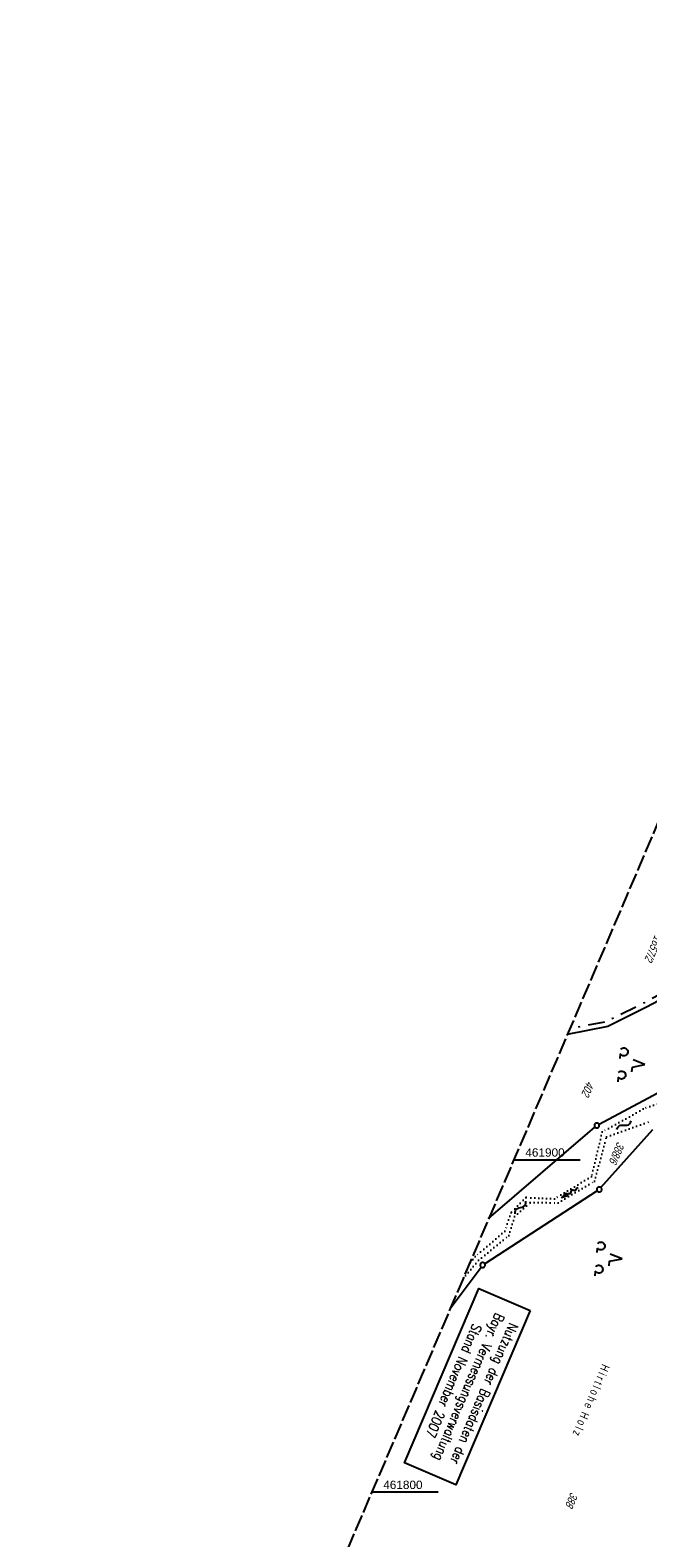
# Model space of a CAD drawing. Extents: x 510409 to 510963, y 461447 to 462240.
# Tile 8 of 25: x 510409 to 510595, y 461786 to 462240. Entities that reach past the tile are written whole.
import ezdxf

# ---------------------------------------------------------------- set-up
doc = ezdxf.new("R2010")
doc.units = 0
doc.header["$LTSCALE"] = 10
doc.header["$MEASUREMENT"] = 0
for name, pattern in [('LT00', [0]), ('LT08', [0.42, 0.2, -0.1, 0.02, -0.1]), ('LT14', [0.6, 0.5, -0.1]), ('PUNKTX2_STR', [0.6, 0.1, -0.5])]:
    doc.linetypes.add(name, pattern=pattern)
doc.layers.get('0').update_dxf_attribs({"linetype": 'LT00'})
for name, color, linetype in [('--FLIEßRICHTPFEIL', 180, 'Continuous'), ('--WASSER_GRENZE', 180, 'PUNKTX2_STR'), ('--WASSER_NUTZUNG', 180, 'Continuous'), ('DFK_BES-NAME', 255, 'LT00'), ('DFK_FLUR_NR', 250, 'LT00'), ('DFK_GZPKT', 250, 'LT00'), ('DFK_KATASTER', 250, 'LT00'), ('DFK_NUTZUNG', 250, 'LT00'), ('DFK_STAND', 22, 'LT00'), ('GEMEINDEGRENZE', 3, 'LT08'), ('V107_RASTER', 250, 'LT00')]:
    doc.layers.add(name, color=color, linetype=linetype)
doc.layers.add('-BLATT_107-RAND', color=7, linetype='LT14', plot=False)
doc.styles.get("Standard").update_dxf_attribs({"font": 'ARIAL.TTF'})
doc.styles.add('Versorgungsltg', font='ARIAL.TTF', dxfattribs={"width": 0.8, "height": 2})

# ---------------------------------------------------------------- blocks, each defined once
blk = doc.blocks.new('SYMB7010')
at = {"color": 0, "linetype": 'ByBlock'}
for points in [[(-0.031408, 0.499213), (-0.093728, 0.49134), (-0.15457, 0.475719), (-0.212975, 0.452595), (-0.268021, 0.422333), (-0.31884, 0.385411), (-0.36463, 0.342411), (-0.40467, 0.29401), (-0.438329, 0.240973), (-0.465074, 0.184136), (-0.484486, 0.124395), (-0.496256, 0.062692), (-0.5002, 0)], [(-0.5002, 0), (-0.496256, -0.062692), (-0.484486, -0.124395), (-0.465075, -0.184136), (-0.438329, -0.240973), (-0.404671, -0.29401), (-0.36463, -0.342411), (-0.31884, -0.385411), (-0.268021, -0.422333), (-0.212975, -0.452595), (-0.154571, -0.475719), (-0.093728, -0.49134), (-0.031408, -0.499213), (0.031408, -0.499213)], [(0.5002, 0), (0.496256, 0.062692), (0.484485, 0.124395), (0.465074, 0.184136), (0.438329, 0.240973), (0.40467, 0.29401), (0.36463, 0.342411), (0.31884, 0.385411), (0.268021, 0.422333), (0.212975, 0.452595), (0.15457, 0.475719), (0.093728, 0.49134), (0.031408, 0.499213), (-0.031408, 0.499213)], [(0.031408, -0.499213), (0.093728, -0.491341), (0.15457, -0.475719), (0.212975, -0.452595), (0.268021, -0.422333), (0.31884, -0.385411), (0.36463, -0.342411), (0.404671, -0.294011), (0.438329, -0.240974), (0.465075, -0.184136), (0.484486, -0.124395), (0.496256, -0.062692), (0.500201, 0)]]:
    blk.add_lwpolyline(points, dxfattribs=at)
blk = doc.blocks.new('SYMB7201')
at = {"color": 0, "linetype": 'ByBlock'}
for p, q in [((0, 0.385), (-0.11, 0.015)), ((-0.255, -0.385), (-0.115, -0.385)), ((0.445, -0.385), (0.585, -0.385))]:
    blk.add_line(p, q, dxfattribs=at)
for points in [[(0.25, 0.015), (0.11, 0.015), (0, 0.385)], [(-0.393816, -0.383308), (-0.416239, -0.362945), (-0.432849, -0.337617), (-0.442589, -0.308936), (-0.444836, -0.27873), (-0.439449, -0.248923), (-0.426769, -0.221415), (-0.407606, -0.197958), (-0.38318, -0.180047), (-0.355047, -0.168823), (-0.325, -0.165), (-0.294953, -0.168823), (-0.26682, -0.180047), (-0.242394, -0.197959), (-0.223231, -0.221415), (-0.210551, -0.248923), (-0.205164, -0.27873), (-0.207411, -0.308936), (-0.21715, -0.337617), (-0.233761, -0.362945), (-0.256184, -0.383308)], [(0.306185, -0.383308), (0.283761, -0.362945), (0.267151, -0.337617), (0.257411, -0.308936), (0.255164, -0.27873), (0.260552, -0.248923), (0.273231, -0.221415), (0.292394, -0.197958), (0.31682, -0.180047), (0.344953, -0.168823), (0.375, -0.165), (0.405047, -0.168823), (0.43318, -0.180047), (0.457606, -0.197959), (0.476769, -0.221415), (0.489449, -0.248923), (0.494836, -0.27873), (0.492589, -0.308936), (0.48285, -0.337617), (0.466239, -0.362945), (0.443816, -0.383308)]]:
    blk.add_lwpolyline(points, dxfattribs=at)
blk = doc.blocks.new('FLIEßRICHTPFEIL')
at = {"layer": '--FLIEßRICHTPFEIL'}
blk.add_hatch(color=256, dxfattribs=at).paths.add_polyline_path([(-1.95, 0.4875), (-1.95, -0.4875), (0, 0)])
for p, q in [((-1.95, 0.4875), (-1.95, -0.4875)), ((-1.95, 0.4875), (0, 0)), ((0, 0), (-1.95, -0.4875))]:
    blk.add_line(p, q, dxfattribs=at)
at = {"layer": '--FLIEßRICHTPFEIL', "start_tangent": (-1, 0), "end_tangent": (-1, 0)}
blk.add_spline([(-1.95, 0), (-2.4375, 0), (-2.925, 0.325), (-3.4125, 0), (-3.9, -0.325), (-4.3875, 0), (-4.875, 0.325), (-5.3625, 0), (-5.85, 0)], degree=3, dxfattribs=at)
blk = doc.blocks.new('SYMB7251')
at = {"color": 0, "linetype": 'ByBlock'}
for points in [[(-0.25, 0), (-0.208333, 0.028889), (-0.166667, 0.051111), (-0.125, 0.06), (-0.083333, 0.051111), (-0.041667, 0.028889), (0, 0)], [(0, 0), (0.041667, -0.028889), (0.083333, -0.051111), (0.125, -0.06), (0.166667, -0.051111), (0.208333, -0.028889), (0.25, 0)]]:
    blk.add_lwpolyline(points, dxfattribs=at)

msp = doc.modelspace()

# ---------------------------------------------------------------- linework, layer by layer
at = {"layer": '--WASSER_GRENZE', "ltscale": 0.2}
for p, q in [((510600.89, 461918.14), (510593.27, 461915.34)), ((510593.27, 461915.34), (510580.92, 461908.48)), ((510580.92, 461908.48), (510577.68, 461895.05)), ((510582.23, 461906.96), (510595.47, 461911.69)), ((510578.56, 461893.6), (510582.23, 461906.96)), ((510577.68, 461895.05), (510566.59, 461888.35)), ((510567.63, 461887.13), (510578.56, 461893.6)), ((510557.96, 461888.71), (510553.52, 461884.22)), ((510554.56, 461883.01), (510559.27, 461887.19)), ((510566.59, 461888.35), (510557.96, 461888.71)), ((510559.27, 461887.19), (510567.63, 461887.13)), ((510553.52, 461884.22), (510551.61, 461878.62)), ((510552.78, 461877.25), (510554.56, 461883.01)), ((510551.61, 461878.62), (510542.71, 461870.96)), ((510543.69, 461869.82), (510552.78, 461877.25)), ((510539.03, 461864.3), (510543.69, 461869.82)), ((510542.71, 461870.96), (510541.01, 461868.93))]:
    msp.add_line(p, q, dxfattribs=at)
at = {"layer": '-BLATT_107-RAND'}
msp.add_lwpolyline([(510699.53, 462239.95), (510408.79, 461559.46), (510672.71, 461446.7), (510963.45, 462127.19), (510699.53, 462239.95)], dxfattribs=at)
at = {"layer": 'DFK_KATASTER'}
for p, q in [((510601.63, 461949.93), (510594.28, 461945.97)), ((510594.28, 461945.97), (510582.61, 461940.18)), ((510582.61, 461940.18), (510570.41, 461937.74)), ((510579.95, 461910.73), (510625.92, 461935.46)), ((510546.74, 461882.35), (510578.72, 461909.88)), ((510580.53, 461891.67), (510596.15, 461909.16)), ((510579.4, 461890.7), (510545.56, 461868.79)), ((510535.19, 461855.31), (510544.48, 461867.78))]:
    msp.add_line(p, q, dxfattribs=at)
at = {"layer": 'DFK_STAND'}
msp.add_lwpolyline([(510559.24, 461854.71), (510536.85, 461802.29), (510521.39, 461808.9), (510543.78, 461861.31)], close=True, dxfattribs=at)
at = {"layer": 'GEMEINDEGRENZE', "ltscale": 2.5, "flags": 128}
msp.add_lwpolyline([(510597.88, 462002.03), (510618.06, 461986.27), (510637.03, 461962.96), (510636.26, 461962.42), (510627.8, 461959.48), (510618.16, 461957.36), (510605.52, 461953.71), (510593.59, 461947.3), (510582.12, 461941.61), (510571.12, 461939.42)], dxfattribs=at)
at = {"layer": 'V107_RASTER'}
for p, q in [((510554.28, 461900), (510574.28, 461900)), ((510531.55, 461800), (510511.56, 461800))]:
    msp.add_line(p, q, dxfattribs=at)

# ---------------------------------------------------------------- block references
at = {"layer": '--FLIEßRICHTPFEIL', "rotation": 212.2583497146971}
msp.add_blockref('FLIEßRICHTPFEIL', (510568.69, 461888.62), dxfattribs=at)
at = {"layer": '--WASSER_NUTZUNG', "zscale": 10}
for p, xscale, yscale, rotation in [((510587.46, 461910.48), 9.999999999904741, 10.00000000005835, 31.16417593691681), ((510556.31, 461885.71), 9.999999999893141, 10.00000000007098, 49.33150972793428)]:
    msp.add_blockref('SYMB7251', p, dxfattribs=dict(at, xscale=xscale, yscale=yscale, rotation=rotation))
at = {"layer": 'DFK_GZPKT', "xscale": 1.500000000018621, "yscale": 1.5, "zscale": 1.5, "rotation": 264.7377099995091}
for p in [(510579.29, 461910.37), (510580.03, 461891.11), (510544.93, 461868.38)]:
    msp.add_blockref('SYMB7010', p, dxfattribs=at)
at = {"layer": 'DFK_NUTZUNG', "xscale": 10.00000000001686, "yscale": 10, "zscale": 10, "rotation": 264.7377100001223}
for p in [(510589.94, 461929.03), (510583.04, 461870.62)]:
    msp.add_blockref('SYMB7201', p, dxfattribs=at)

# ---------------------------------------------------------------- texts
at = {"layer": 'DFK_BES-NAME', "width": 0.75}
msp.add_text('H i r t l o h e  H o l z', height=2.5, rotation=246.8655, dxfattribs=at).set_placement((510580.95, 461838.77))
at = {"layer": 'DFK_FLUR_NR', "oblique": 13.754, "width": 0.75}
for s, p in [('1657/2', (510596.78, 461967.8)), ('402', (510576.35, 461923.93)), ('388/6', (510585.48, 461905.64)), ('388', (510571.48, 461800.19))]:
    msp.add_text(s, height=2.5, rotation=246.8655, dxfattribs=at).set_placement(p)
at = {"layer": 'DFK_STAND', "insert": (510546.82, 461829.03), "char_height": 3, "width": 55.058, "attachment_point": 2, "rotation": 246.8655, "style": 'Versorgungsltg'}
msp.add_mtext('{\\Fromans|c0;Nutzung der Basisdaten der Bayr. Vermessungsverwaltung\\PStand November 2007}', dxfattribs=at)
at = {"layer": 'V107_RASTER'}
for s, width, p in [(' 461900', 1.017, (510556.78, 461901)), (' 461800', 1.014, (510514.05, 461801))]:
    msp.add_text(s, height=2.5, rotation=0.0003, dxfattribs=dict(at, width=width)).set_placement(p)

doc.saveas('drawing.dxf')
